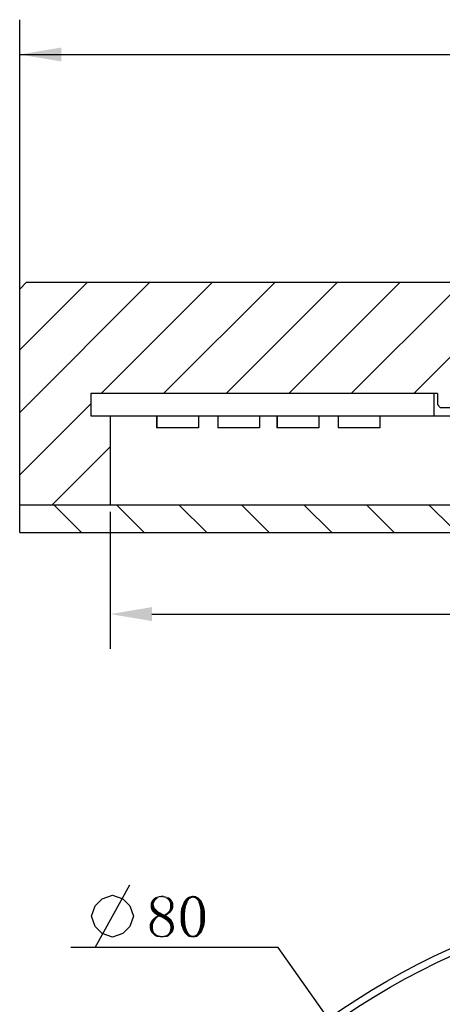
# Model space of a CAD drawing. Header units: millimetres. Extents: x 79 to 205, y 35 to 252.
# Tile 2 of 4: x 87 to 118, y 180 to 250. Entities that reach past the tile are written whole.
import ezdxf

# ---------------------------------------------------------------- set-up
doc = ezdxf.new("R2010")
doc.units = ezdxf.units.MM
doc.header["$LTSCALE"] = 23.1
doc.header["$PDMODE"] = 3
doc.header["$PDSIZE"] = 8
doc.layers.get('0').update_dxf_attribs({"linetype": 'CONTINUOUS'})
doc.layers.get('Defpoints').update_dxf_attribs({"linetype": 'CONTINUOUS'})
doc.layers.add('00_COMPONENTS', color=7, linetype='CONTINUOUS')
doc.layers.add('51__DRAFT_DIMS', color=7, linetype='CONTINUOUS')
doc.styles.get("Standard").update_dxf_attribs({"font": 'simfang.ttf'})
doc.dimstyles.new('DIMSTYLE_1', dxfattribs={"dimtxt": 3, "dimasz": 3, "dimexe": 2.5, "dimexo": 0.5, "dimgap": 0.75, "dimtad": 1, "dimdsep": 46, "dimtxsty": 'STANDARD', "dimblk": '_FILLED', "dimblk1": '_FILLED', "dimblk2": '_FILLED', "dimcen": 0.09, "dimclrt": 3, "dimazin": 2, "dimtp": 0.3, "dimtm": 0.3, "dimtfac": 1, "dimtofl": 0, "dimtmove": 0, "dimatfit": 3, "dimldrblk": '_FILLED', "dimfxl": 1, "dimtolj": 1, "dimarcsym": 0})
doc.dimstyles.new('DIMSTYLE_4', dxfattribs={"dimtxt": 3, "dimasz": 3, "dimexe": 2.5, "dimexo": 0.5, "dimtad": 1, "dimdsep": 46, "dimtxsty": 'STANDARD', "dimblk": '_FILLED', "dimblk1": '_FILLED', "dimblk2": '_FILLED', "dimcen": 0.09, "dimclrt": 3, "dimazin": 2, "dimtp": 0.1, "dimtm": 0.1, "dimtfac": 1, "dimtofl": 0, "dimtmove": 0, "dimatfit": 1, "dimldrblk": '_FILLED', "dimfxl": 1, "dimtolj": 1, "dimarcsym": 0})

# ---------------------------------------------------------------- blocks, each defined once
blk = doc.blocks.new('_FILLED')
at = {"color": 0, "linetype": 'ByBlock'}
blk.add_solid([(0, 0), (-1, 0.167), (-1, -0.167)], dxfattribs=at)
blk = doc.blocks.new('*D1')
at = {"layer": '51__DRAFT_DIMS', "color": 4}
for p, q in [((87.411, 229.972), (87.411, 250.33)), ((192.411, 229.972), (192.411, 250.33)), ((87.411, 247.83), (139.911, 247.83)), ((192.411, 247.83), (139.911, 247.83))]:
    blk.add_line(p, q, dxfattribs=at)
at = {"layer": '51__DRAFT_DIMS', "color": 4, "xscale": 3, "yscale": 3, "zscale": 3, "rotation": 180}
blk.add_blockref('_FILLED', (87.411, 247.83), dxfattribs=at)
at = {"layer": '51__DRAFT_DIMS', "color": 4, "xscale": 3, "yscale": 3, "zscale": 3}
blk.add_blockref('_FILLED', (192.411, 247.83), dxfattribs=at)
blk = doc.blocks.new('*D6')
at = {"color": 4}
for p, q in [((102.481, 183.661), (91.074, 183.661)), ((105.981, 183.661), (102.481, 183.661)), ((116.808, 168.358), (105.981, 183.661))]:
    blk.add_line(p, q, dxfattribs=at)
at = {"color": 4, "xscale": 3, "yscale": 3, "zscale": 3, "rotation": 305.2806346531}
blk.add_blockref('_FILLED', (116.808, 168.358), dxfattribs=at)
blk = doc.blocks.new('*D10')
at = {"layer": '51__DRAFT_DIMS', "color": 0, "lineweight": -2}
for p, q in [((93.911, 214.972), (93.911, 205.118)), ((185.911, 214.972), (185.911, 205.118)), ((96.911, 207.618), (182.911, 207.618))]:
    blk.add_line(p, q, dxfattribs=at)
at = {"layer": 'Defpoints', "color": 0}
for p in [(93.911, 215.472), (185.911, 215.472), (185.911, 207.618)]:
    blk.add_point(p, dxfattribs=at)
at = {"layer": '51__DRAFT_DIMS', "color": 0, "linetype": 'ByBlock', "lineweight": -2, "xscale": 3, "yscale": 3, "zscale": 3, "rotation": 180}
blk.add_blockref('_FILLED', (93.911, 207.618), dxfattribs=at)
at = {"layer": '51__DRAFT_DIMS', "color": 0, "linetype": 'ByBlock', "lineweight": -2, "xscale": 3, "yscale": 3, "zscale": 3}
blk.add_blockref('_FILLED', (185.911, 207.618), dxfattribs=at)
at = {"layer": '51__DRAFT_DIMS', "color": 3, "insert": (139.911, 209.885), "char_height": 3, "attachment_point": 5}
blk.add_mtext('\\A1;92', dxfattribs=at)

msp = doc.modelspace()

# ---------------------------------------------------------------- hatches: boundary and pattern name
h = msp.add_hatch()
h.set_pattern_fill('ANSI31', color=256)
h.paths.add_polyline_path([(93.91087, 221.87195), (92.51087, 221.87195), (92.51087, 223.47195), (117.16087, 223.47195), (117.41087, 223.47195), (117.41087, 222.67195), (117.61087, 222.47195), (118.41087, 222.47195), (118.41087, 230.97195), (117.91087, 231.47195), (87.91087, 231.47195), (87.41087, 230.97195), (87.41087, 215.47195), (93.91087, 215.47195)])
h.paths.add_polyline_path([(192.41087, 215.47195), (192.41087, 230.97195), (191.91087, 231.47195), (161.91087, 231.47195), (161.41087, 230.97195), (161.41087, 222.47195), (162.21087, 222.47195), (162.41087, 222.67195), (162.41087, 223.47195), (162.66087, 223.47195), (187.3108, 223.47195), (187.3108, 221.87195), (185.91087, 221.87195), (185.91087, 215.47195)])
h = msp.add_hatch()
h.set_pattern_fill('ANSI31', color=256, angle=90)
h.paths.add_polyline_path([(192.41087, 213.47195), (192.41087, 215.47195), (185.91087, 215.47195), (161.41087, 215.47195), (161.41087, 213.47195)])
h.paths.add_polyline_path([(118.41087, 215.47195), (93.91087, 215.47195), (87.41087, 215.47195), (87.41087, 213.47195), (118.41087, 213.47195)])

# ---------------------------------------------------------------- linework, layer by layer
at = {"color": 3}
msp.add_line((92.82434, 183.6605), (95.32434, 188.16052), dxfattribs=at)
msp.add_lwpolyline([(92.57434, 185.91051), (92.82434, 186.6605), (93.32434, 187.16051), (94.07433, 187.4105), (94.82434, 187.16051), (95.32434, 186.6605), (95.57434, 185.91051), (95.32434, 185.16051), (94.82434, 184.6605), (94.07433, 184.41051), (93.32434, 184.6605), (92.82434, 185.16051), (92.57434, 185.91051)], dxfattribs=at)
for points in [[(97.08996, 186.91832), (96.80871, 186.80113), (96.85559, 186.94176)], [(97.08996, 186.91832), (97.04309, 186.82457), (96.80871, 186.80113)], [(96.80871, 186.80113), (97.04309, 186.82457), (97.04309, 186.73082)], [(97.04309, 186.73082), (96.80871, 186.66051), (96.80871, 186.80113)], [(97.1134, 186.98863), (96.85559, 186.94176), (96.9259, 187.05895)], [(96.85559, 186.94176), (97.1134, 186.98863), (97.08996, 186.91832)], [(97.25403, 187.1527), (96.9259, 187.05895), (97.01965, 187.17613)], [(97.25403, 187.1527), (97.18371, 187.08238), (96.9259, 187.05895)], [(96.9259, 187.05895), (97.18371, 187.08238), (97.1134, 186.98863)], [(97.4884, 187.24645), (97.01965, 187.17613), (97.16028, 187.26988)], [(97.4884, 187.24645), (97.37121, 187.22301), (97.01965, 187.17613)], [(97.01965, 187.17613), (97.37121, 187.22301), (97.25403, 187.1527)], [(97.98059, 187.31676), (97.16028, 187.26988), (97.3009, 187.31676)], [(97.16028, 187.26988), (97.98059, 187.31676), (98.12121, 187.26988)], [(97.16028, 187.26988), (98.12121, 187.26988), (97.4884, 187.24645)], [(97.81653, 187.36363), (97.3009, 187.31676), (97.46496, 187.36363)], [(97.3009, 187.31676), (97.81653, 187.36363), (97.98059, 187.31676)], [(97.46496, 187.36363), (97.65246, 187.38707), (97.81653, 187.36363)], [(97.65246, 187.24645), (97.4884, 187.24645), (98.12121, 187.26988)], [(97.79309, 187.24645), (97.65246, 187.24645), (98.12121, 187.26988)], [(97.91028, 187.19957), (97.79309, 187.24645), (98.12121, 187.26988)], [(97.91028, 187.19957), (98.12121, 187.26988), (98.2384, 187.17613)], [(98.2384, 187.17613), (98.00403, 187.1527), (97.91028, 187.19957)], [(98.07434, 187.08238), (98.00403, 187.1527), (98.2384, 187.17613)], [(98.07434, 187.08238), (98.2384, 187.17613), (98.33215, 187.05895)], [(98.33215, 187.05895), (98.14465, 186.98863), (98.07434, 187.08238)], [(98.14465, 186.98863), (98.33215, 187.05895), (98.40246, 186.94176)], [(98.40246, 186.94176), (98.19153, 186.87145), (98.14465, 186.98863)], [(98.19153, 186.87145), (98.40246, 186.94176), (98.44934, 186.80113)], [(98.44934, 186.80113), (98.21496, 186.7777), (98.19153, 186.87145)], [(98.21496, 186.66051), (98.21496, 186.7777), (98.44934, 186.80113)], [(98.21496, 186.66051), (98.44934, 186.80113), (98.44934, 186.66051)], [(99.10559, 186.73082), (99.15246, 186.84801), (99.45715, 186.87145)], [(99.10559, 186.73082), (99.45715, 186.87145), (99.3634, 186.66051)], [(99.48059, 186.9652), (99.45715, 186.87145), (99.15246, 186.84801)], [(99.48059, 186.9652), (99.15246, 186.84801), (99.19934, 186.9652)], [(99.52746, 187.03551), (99.19934, 186.9652), (99.26965, 187.05895)], [(99.19934, 186.9652), (99.52746, 187.03551), (99.48059, 186.9652)], [(99.62121, 187.1527), (99.57434, 187.10582), (99.26965, 187.05895)], [(99.62121, 187.1527), (99.26965, 187.05895), (99.33996, 187.1527)], [(99.26965, 187.05895), (99.57434, 187.10582), (99.52746, 187.03551)], [(99.7384, 187.22301), (99.69153, 187.17613), (99.33996, 187.1527)], [(99.7384, 187.22301), (99.33996, 187.1527), (99.41028, 187.22301)], [(99.33996, 187.1527), (99.69153, 187.17613), (99.62121, 187.1527)], [(100.20715, 187.26988), (99.85559, 187.24645), (99.41028, 187.22301)], [(100.20715, 187.26988), (99.41028, 187.22301), (99.48059, 187.26988)], [(99.7384, 187.22301), (99.41028, 187.22301), (99.85559, 187.24645)], [(100.1134, 187.31676), (99.48059, 187.26988), (99.57434, 187.31676)], [(99.48059, 187.26988), (100.1134, 187.31676), (100.20715, 187.26988)], [(99.57434, 187.31676), (99.66809, 187.3402), (100.04309, 187.36363)], [(99.57434, 187.31676), (100.04309, 187.36363), (100.1134, 187.31676)], [(99.94934, 187.36363), (100.04309, 187.36363), (99.66809, 187.3402)], [(99.94934, 187.36363), (99.66809, 187.3402), (99.76184, 187.36363)], [(99.7384, 187.22301), (99.85559, 187.24645), (99.78528, 187.22301)], [(99.76184, 187.36363), (99.85559, 187.38707), (99.94934, 187.36363)], [(99.9259, 187.22301), (99.85559, 187.24645), (100.20715, 187.26988)], [(99.97278, 187.22301), (99.9259, 187.22301), (100.20715, 187.26988)], [(99.97278, 187.22301), (100.20715, 187.26988), (100.27746, 187.22301)], [(100.27746, 187.22301), (100.04309, 187.17613), (99.97278, 187.22301)], [(100.08996, 187.1527), (100.04309, 187.17613), (100.27746, 187.22301)], [(100.08996, 187.1527), (100.27746, 187.22301), (100.34778, 187.1527)], [(100.34778, 187.1527), (100.13684, 187.10582), (100.08996, 187.1527)], [(100.13684, 187.10582), (100.34778, 187.1527), (100.41809, 187.08238)], [(100.41809, 187.08238), (100.18371, 187.03551), (100.13684, 187.10582)], [(100.18371, 187.03551), (100.41809, 187.08238), (100.4884, 186.98863)], [(100.4884, 186.98863), (100.23059, 186.9652), (100.18371, 187.03551)], [(100.25403, 186.87145), (100.23059, 186.9652), (100.4884, 186.98863)], [(100.25403, 186.87145), (100.4884, 186.98863), (100.53528, 186.87145)], [(100.53528, 186.87145), (100.32434, 186.66051), (100.25403, 186.87145)], [(100.53528, 186.87145), (100.58215, 186.75426), (100.32434, 186.66051)], [(96.80871, 186.66051), (97.04309, 186.73082), (97.06653, 186.63707)], [(97.06653, 186.63707), (96.80871, 186.56676), (96.80871, 186.66051)], [(96.80871, 186.56676), (97.06653, 186.63707), (97.08996, 186.54332)], [(97.08996, 186.54332), (96.83215, 186.44957), (96.80871, 186.56676)], [(96.83215, 186.44957), (97.08996, 186.54332), (97.16028, 186.44957)], [(97.16028, 186.44957), (96.87903, 186.35582), (96.83215, 186.44957)], [(96.87903, 186.35582), (97.16028, 186.44957), (97.25403, 186.35582)], [(97.25403, 186.35582), (96.9259, 186.26207), (96.87903, 186.35582)], [(96.9259, 186.26207), (97.25403, 186.35582), (97.34778, 186.26207)], [(97.34778, 186.26207), (96.99621, 186.19176), (96.9259, 186.26207)], [(96.99621, 186.19176), (97.34778, 186.26207), (97.4884, 186.19176)], [(97.4884, 186.19176), (97.08996, 186.09801), (96.99621, 186.19176)], [(97.08996, 186.09801), (97.4884, 186.19176), (97.62903, 186.09801)], [(97.62903, 186.09801), (97.18371, 186.0277), (97.08996, 186.09801)], [(97.18371, 186.0277), (97.62903, 186.09801), (97.79309, 186.0277)], [(97.79309, 186.0277), (97.91028, 186.09801), (98.16809, 186.12145)], [(97.79309, 186.0277), (98.16809, 186.12145), (98.0509, 186.0277)], [(98.16809, 186.12145), (97.91028, 186.09801), (97.98059, 186.14488)], [(98.26184, 186.19176), (97.98059, 186.14488), (98.0509, 186.2152)], [(97.98059, 186.14488), (98.26184, 186.19176), (98.16809, 186.12145)], [(98.33215, 186.28551), (98.0509, 186.2152), (98.12121, 186.28551)], [(98.0509, 186.2152), (98.33215, 186.28551), (98.26184, 186.19176)], [(98.37903, 186.37926), (98.12121, 186.28551), (98.16809, 186.37926)], [(98.12121, 186.28551), (98.37903, 186.37926), (98.33215, 186.28551)], [(98.16809, 186.37926), (98.19153, 186.44957), (98.4259, 186.47301)], [(98.16809, 186.37926), (98.4259, 186.47301), (98.37903, 186.37926)], [(98.4259, 186.47301), (98.19153, 186.44957), (98.21496, 186.54332)], [(98.44934, 186.66051), (98.44934, 186.56676), (98.21496, 186.54332)], [(98.44934, 186.66051), (98.21496, 186.54332), (98.21496, 186.66051)], [(98.21496, 186.54332), (98.44934, 186.56676), (98.4259, 186.47301)], [(98.96496, 186.19176), (98.9884, 186.35582), (99.31653, 186.42613)], [(98.96496, 186.19176), (99.31653, 186.42613), (99.29309, 186.16832)], [(99.29309, 186.16832), (98.96496, 186.05113), (98.96496, 186.19176)], [(98.96496, 185.88707), (98.96496, 186.05113), (99.29309, 186.16832)], [(98.96496, 185.88707), (99.29309, 186.16832), (99.29309, 185.88707)], [(99.31653, 186.42613), (98.9884, 186.35582), (99.01184, 186.49645)], [(99.01184, 186.49645), (99.05871, 186.61363), (99.3634, 186.66051)], [(99.01184, 186.49645), (99.3634, 186.66051), (99.31653, 186.42613)], [(99.3634, 186.66051), (99.05871, 186.61363), (99.10559, 186.73082)], [(100.32434, 186.66051), (100.58215, 186.75426), (100.62903, 186.63707)], [(100.62903, 186.63707), (100.37121, 186.42613), (100.32434, 186.66051)], [(100.62903, 186.63707), (100.6759, 186.49645), (100.37121, 186.42613)], [(100.37121, 186.42613), (100.6759, 186.49645), (100.69934, 186.35582)], [(100.69934, 186.35582), (100.39465, 186.16832), (100.37121, 186.42613)], [(100.69934, 186.35582), (100.72278, 186.2152), (100.39465, 186.16832)], [(100.39465, 186.16832), (100.72278, 186.2152), (100.72278, 186.05113)], [(100.72278, 186.05113), (100.39465, 185.88707), (100.39465, 186.16832)], [(96.99621, 185.34801), (96.7384, 185.25426), (96.76184, 185.37145)], [(97.04309, 185.44176), (96.76184, 185.37145), (96.80871, 185.48863)], [(96.76184, 185.37145), (97.04309, 185.44176), (96.99621, 185.34801)], [(97.08996, 185.55895), (96.80871, 185.48863), (96.87903, 185.60582)], [(96.80871, 185.48863), (97.08996, 185.55895), (97.04309, 185.44176)], [(97.16028, 185.6527), (96.87903, 185.60582), (96.97278, 185.69957)], [(96.87903, 185.60582), (97.16028, 185.6527), (97.08996, 185.55895)], [(97.23059, 185.74645), (96.97278, 185.69957), (97.06653, 185.79332)], [(96.97278, 185.69957), (97.23059, 185.74645), (97.16028, 185.6527)], [(97.39465, 185.88707), (97.3009, 185.81676), (97.06653, 185.79332)], [(97.39465, 185.88707), (97.06653, 185.79332), (97.18371, 185.88707)], [(97.06653, 185.79332), (97.3009, 185.81676), (97.23059, 185.74645)], [(97.79309, 186.0277), (97.3009, 185.95738), (97.18371, 186.0277)], [(97.93371, 185.95738), (97.18371, 185.88707), (97.3009, 185.95738)], [(97.39465, 185.88707), (97.18371, 185.88707), (97.93371, 185.95738)], [(97.79309, 186.0277), (98.0509, 186.0277), (97.3009, 185.95738)], [(97.3009, 185.95738), (98.0509, 186.0277), (97.93371, 185.95738)], [(97.39465, 185.88707), (97.93371, 185.95738), (98.0509, 185.88707)], [(98.0509, 185.88707), (97.60559, 185.81676), (97.39465, 185.88707)], [(97.60559, 185.81676), (98.0509, 185.88707), (98.16809, 185.79332)], [(98.16809, 185.79332), (97.76965, 185.72301), (97.60559, 185.81676)], [(97.76965, 185.72301), (98.16809, 185.79332), (98.28528, 185.69957)], [(98.28528, 185.69957), (97.91028, 185.62926), (97.76965, 185.72301)], [(97.91028, 185.62926), (98.28528, 185.69957), (98.35559, 185.58238)], [(98.35559, 185.58238), (98.02746, 185.51207), (97.91028, 185.62926)], [(98.02746, 185.51207), (98.35559, 185.58238), (98.40246, 185.48863)], [(98.40246, 185.48863), (98.12121, 185.41832), (98.02746, 185.51207)], [(98.12121, 185.41832), (98.40246, 185.48863), (98.44934, 185.37145)], [(98.44934, 185.37145), (98.19153, 185.30113), (98.12121, 185.41832)], [(98.19153, 185.30113), (98.44934, 185.37145), (98.47278, 185.25426)], [(99.29309, 185.88707), (98.96496, 185.69957), (98.96496, 185.88707)], [(98.96496, 185.69957), (99.29309, 185.88707), (99.29309, 185.58238)], [(99.29309, 185.58238), (98.96496, 185.53551), (98.96496, 185.69957)], [(98.9884, 185.39488), (98.96496, 185.53551), (99.29309, 185.58238)], [(98.9884, 185.39488), (99.29309, 185.58238), (99.31653, 185.30113)], [(99.31653, 185.30113), (99.01184, 185.23082), (98.9884, 185.39488)], [(100.72278, 185.53551), (100.37121, 185.30113), (100.39465, 185.58238)], [(100.72278, 185.53551), (100.69934, 185.39488), (100.37121, 185.30113)], [(100.37121, 185.30113), (100.69934, 185.39488), (100.6759, 185.25426)], [(100.39465, 185.88707), (100.72278, 186.05113), (100.72278, 185.88707)], [(100.72278, 185.88707), (100.72278, 185.69957), (100.39465, 185.58238)], [(100.72278, 185.88707), (100.39465, 185.58238), (100.39465, 185.88707)], [(100.39465, 185.58238), (100.72278, 185.69957), (100.72278, 185.53551)], [(96.7384, 185.25426), (96.99621, 185.34801), (96.97278, 185.23082)], [(96.97278, 185.23082), (96.7384, 185.11363), (96.7384, 185.25426)], [(96.7384, 185.11363), (96.97278, 185.23082), (96.97278, 185.11363)], [(96.97278, 185.11363), (96.76184, 184.97301), (96.7384, 185.11363)], [(96.76184, 184.97301), (96.97278, 185.11363), (96.99621, 184.97301)], [(96.99621, 184.97301), (96.80871, 184.83238), (96.76184, 184.97301)], [(96.99621, 184.97301), (97.01965, 184.85582), (96.80871, 184.83238)], [(96.80871, 184.83238), (97.01965, 184.85582), (97.06653, 184.73863)], [(97.06653, 184.73863), (96.87903, 184.7152), (96.80871, 184.83238)], [(96.87903, 184.7152), (97.06653, 184.73863), (97.16028, 184.66832)], [(97.16028, 184.66832), (96.99621, 184.59801), (96.87903, 184.7152)], [(96.99621, 184.59801), (97.16028, 184.66832), (97.25403, 184.57457)], [(98.2384, 184.59801), (98.00403, 184.57457), (98.07434, 184.66832)], [(98.35559, 184.7152), (98.07434, 184.66832), (98.14465, 184.73863)], [(98.07434, 184.66832), (98.35559, 184.7152), (98.2384, 184.59801)], [(98.4259, 184.83238), (98.14465, 184.73863), (98.19153, 184.85582)], [(98.14465, 184.73863), (98.4259, 184.83238), (98.35559, 184.7152)], [(98.47278, 185.25426), (98.21496, 185.20738), (98.19153, 185.30113)], [(98.47278, 184.97301), (98.19153, 184.85582), (98.21496, 184.97301)], [(98.19153, 184.85582), (98.47278, 184.97301), (98.4259, 184.83238)], [(98.21496, 185.20738), (98.47278, 185.25426), (98.49621, 185.13707)], [(98.49621, 185.13707), (98.2384, 185.0902), (98.21496, 185.20738)], [(98.21496, 184.97301), (98.2384, 185.0902), (98.49621, 185.13707)], [(98.21496, 184.97301), (98.49621, 185.13707), (98.47278, 184.97301)], [(99.05871, 185.11363), (99.01184, 185.23082), (99.31653, 185.30113)], [(99.05871, 185.11363), (99.31653, 185.30113), (99.3634, 185.06676)], [(99.3634, 185.06676), (99.10559, 184.97301), (99.05871, 185.11363)], [(99.15246, 184.85582), (99.10559, 184.97301), (99.3634, 185.06676)], [(99.15246, 184.85582), (99.3634, 185.06676), (99.45715, 184.85582)], [(99.45715, 184.85582), (99.22278, 184.76207), (99.15246, 184.85582)], [(99.45715, 184.85582), (99.48059, 184.78551), (99.22278, 184.76207)], [(99.22278, 184.76207), (99.48059, 184.78551), (99.52746, 184.7152)], [(99.52746, 184.7152), (99.26965, 184.66832), (99.22278, 184.76207)], [(99.26965, 184.66832), (99.52746, 184.7152), (99.57434, 184.64488)], [(99.57434, 184.64488), (99.33996, 184.59801), (99.26965, 184.66832)], [(100.08996, 184.59801), (100.13684, 184.64488), (100.41809, 184.66832)], [(100.08996, 184.59801), (100.41809, 184.66832), (100.34778, 184.59801)], [(100.41809, 184.66832), (100.13684, 184.64488), (100.18371, 184.7152)], [(100.4884, 184.76207), (100.18371, 184.7152), (100.20715, 184.78551)], [(100.18371, 184.7152), (100.4884, 184.76207), (100.41809, 184.66832)], [(100.20715, 184.78551), (100.25403, 184.85582), (100.53528, 184.87926)], [(100.20715, 184.78551), (100.53528, 184.87926), (100.4884, 184.76207)], [(100.58215, 184.99645), (100.25403, 184.85582), (100.32434, 185.06676)], [(100.58215, 184.99645), (100.53528, 184.87926), (100.25403, 184.85582)], [(100.6759, 185.25426), (100.32434, 185.06676), (100.37121, 185.30113)], [(100.6759, 185.25426), (100.62903, 185.11363), (100.32434, 185.06676)], [(100.32434, 185.06676), (100.62903, 185.11363), (100.58215, 184.99645)], [(97.25403, 184.57457), (97.13684, 184.48082), (96.99621, 184.59801)], [(97.25403, 184.57457), (97.37121, 184.5277), (97.13684, 184.48082)], [(97.37121, 184.5277), (97.4884, 184.50426), (97.13684, 184.48082)], [(97.13684, 184.48082), (97.4884, 184.50426), (97.60559, 184.48082)], [(97.60559, 184.48082), (97.27746, 184.41051), (97.13684, 184.48082)], [(97.60559, 184.48082), (98.12121, 184.48082), (97.27746, 184.41051)], [(97.44153, 184.41051), (97.27746, 184.41051), (98.12121, 184.48082)], [(97.79309, 184.41051), (97.44153, 184.41051), (98.12121, 184.48082)], [(97.79309, 184.41051), (97.60559, 184.38707), (97.44153, 184.41051)], [(98.12121, 184.48082), (97.60559, 184.48082), (97.76965, 184.50426)], [(97.76965, 184.50426), (97.88684, 184.5277), (98.2384, 184.59801)], [(97.76965, 184.50426), (98.2384, 184.59801), (98.12121, 184.48082)], [(97.79309, 184.41051), (98.12121, 184.48082), (97.98059, 184.41051)], [(97.88684, 184.5277), (98.00403, 184.57457), (98.2384, 184.59801)], [(99.33996, 184.59801), (99.57434, 184.64488), (99.62121, 184.59801)], [(99.62121, 184.59801), (99.43371, 184.5277), (99.33996, 184.59801)], [(99.62121, 184.59801), (99.69153, 184.55113), (99.43371, 184.5277)], [(99.43371, 184.5277), (99.69153, 184.55113), (99.7384, 184.5277)], [(99.7384, 184.5277), (99.50403, 184.45738), (99.43371, 184.5277)], [(99.7384, 184.5277), (99.78528, 184.50426), (99.50403, 184.45738)], [(99.50403, 184.45738), (99.90246, 184.50426), (100.27746, 184.5277)], [(99.50403, 184.45738), (100.27746, 184.5277), (100.20715, 184.45738)], [(99.85559, 184.50426), (99.90246, 184.50426), (99.50403, 184.45738)], [(99.78528, 184.50426), (99.85559, 184.50426), (99.50403, 184.45738)], [(100.20715, 184.45738), (99.57434, 184.41051), (99.50403, 184.45738)], [(99.66809, 184.41051), (99.57434, 184.41051), (100.20715, 184.45738)], [(100.04309, 184.41051), (99.66809, 184.41051), (100.20715, 184.45738)], [(100.04309, 184.41051), (99.76184, 184.38707), (99.66809, 184.41051)], [(99.85559, 184.38707), (99.76184, 184.38707), (100.04309, 184.41051)], [(99.85559, 184.38707), (100.04309, 184.41051), (99.94934, 184.38707)], [(100.27746, 184.5277), (99.90246, 184.50426), (99.97278, 184.5277)], [(99.97278, 184.5277), (100.01965, 184.55113), (100.34778, 184.59801)], [(99.97278, 184.5277), (100.34778, 184.59801), (100.27746, 184.5277)], [(100.34778, 184.59801), (100.01965, 184.55113), (100.08996, 184.59801)], [(100.04309, 184.41051), (100.20715, 184.45738), (100.1134, 184.41051)]]:
    msp.add_solid(points, dxfattribs=at)
at = {"layer": '00_COMPONENTS', "color": 7}
for p, q in [((87.91087, 231.47195), (87.41087, 230.97195)), ((87.91087, 231.47195), (191.91087, 231.47195)), ((87.41087, 213.47195), (87.41087, 230.97195)), ((92.51064, 223.41704), (92.51064, 221.87195)), ((92.51087, 223.47195), (92.51087, 221.87195)), ((117.41087, 223.47195), (92.51087, 223.47195)), ((117.16087, 223.47195), (117.16086, 221.87195)), ((117.41087, 223.47195), (117.41087, 222.67195)), ((117.61087, 222.47195), (117.41087, 222.67195)), ((117.61087, 222.47195), (162.21087, 222.47195)), ((92.51087, 221.87195), (187.31087, 221.87195)), ((93.91087, 221.87195), (93.91087, 215.47195)), ((97.24568, 221.87195), (97.24568, 220.99715)), ((97.25171, 221.87195), (97.25171, 220.99715)), ((100.24889, 221.87195), (100.24889, 220.99715)), ((101.62917, 221.87195), (101.62917, 220.99715)), ((101.63521, 221.87195), (101.63521, 220.99715)), ((104.63239, 221.87195), (104.63239, 220.99715)), ((105.88897, 221.87195), (105.88897, 220.99715)), ((105.895, 221.87195), (105.895, 220.99715)), ((108.89218, 221.87195), (108.89218, 220.99715)), ((110.27246, 221.87195), (110.27246, 220.99715)), ((110.2785, 221.87195), (110.2785, 220.99715)), ((113.27568, 221.87195), (113.27568, 220.99715)), ((100.24889, 220.99715), (97.24568, 220.99715)), ((104.63239, 220.99715), (101.62917, 220.99715)), ((108.89218, 220.99715), (105.88897, 220.99715)), ((113.27568, 220.99715), (110.27246, 220.99715)), ((87.41087, 215.47195), (192.41087, 215.47195)), ((87.41087, 213.47195), (192.41087, 213.47195))]:
    msp.add_line(p, q, dxfattribs=at)
for radius in [52.5, 52]:
    msp.add_circle((139.91087, 135.70469), radius, dxfattribs=at)

# ---------------------------------------------------------------- dimensions: what is measured, and where the dimension line sits
at = {"color": 4}
dim = msp.add_diameter_dim_2p(p1=(116.8076, 168.358), p2=(163.01414, 103.05137), text='%%c<>', dimstyle='DIMSTYLE_4', override={"dimtih": 1, "dimtoh": 1, "dimpost": '<>'}, dxfattribs=at)
dim.commit()
dim.dimension.update_dxf_attribs({"geometry": '*D6', "text_midpoint": (92.57434, 184.41051), "dimtype": 163})
at = {"layer": '51__DRAFT_DIMS', "color": 4}
dim = msp.add_linear_dim(base=(192.41087, 247.8305), p1=(87.41087, 229.47195), p2=(192.41087, 229.47195), dimstyle='DIMSTYLE_1', dxfattribs=at)
dim.commit()
dim.dimension.update_dxf_attribs({"geometry": '*D1', "text_midpoint": (136.60619, 247.8305), "dimtype": 160})
dim = msp.add_linear_dim(base=(185.91087, 207.61783), p1=(93.91087, 215.47195), p2=(185.91087, 215.47195), dimstyle='DIMSTYLE_1', override={"dimtxsty": 'STANDARD', "dimldrblk": '_FILLED'}, dxfattribs=at)
dim.commit()
dim.dimension.update_dxf_attribs({"geometry": '*D10', "text_midpoint": (139.91087, 209.88497)})

doc.saveas('drawing.dxf')
